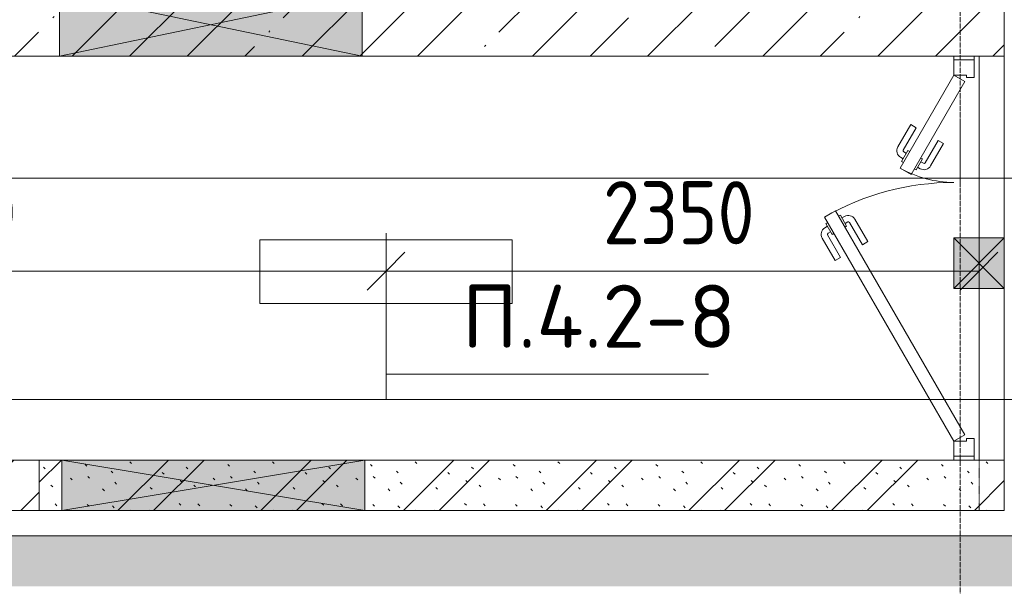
# Model space of a CAD drawing. Header units: millimetres. Extents: x -32229 to 288056, y -13689 to 125138.
# Tile 84 of 193: x 1408 to 5310, y 79350 to 81595. Entities that reach past the tile are written whole.
import ezdxf

# ---------------------------------------------------------------- set-up
doc = ezdxf.new("R2010")
doc.units = ezdxf.units.MM
doc.linetypes.add('3_ Штрих_ 1 х 1 мм', pattern=[2, 1, -1])
doc.linetypes.add('ADSK_Линия сетки', pattern=[25, 20, -2.5, 0, -2.5])
for name, color, linetype, lineweight in [('A-ANNO-DIMS', 7, 'Continuous', 9), ('A-ANNO-DIMS-200', 7, 'Continuous', 9), ('A-ANNO-NOTE', 7, 'Continuous', 18), ('A-DETL-THIN', 7, 'Continuous', 9), ('A-DOOR', 7, 'Continuous', 18), ('A-DOOR-FRAM', 7, 'Continuous', 9), ('A-FLOR', 7, 'Continuous', 18), ('A-GLAZ', 7, 'Continuous', 18), ('A-WALL', 7, 'Continuous', 18), ('A-WALL-PATT', 7, 'Continuous', 40), ('G-ANNO-TEXT', 7, 'Continuous', 9), ('I-WALL', 7, 'Continuous', 18), ('M-EQPM', 7, 'Continuous', 18), ('S-BEAM', 7, 'Continuous', 18), ('S-GRID', 7, 'Continuous', 9)]:
    doc.layers.add(name, color=color, linetype=linetype, lineweight=lineweight)
doc.layers.add('A-DETL', color=7, linetype='Continuous', lineweight=9, true_color=0x00a600)
doc.styles.add('GOST Common_3', font='GOST_Common.ttf', dxfattribs={"width": 0.9, "height": 250})
doc.styles.add('ISOCPEUR', font='isocpeur.ttf', dxfattribs={"height": 250})
doc.dimstyles.new('ГОСТ_2_5_мм2_1', dxfattribs={"dimscale": 304.8, "dimtxt": 251.428749, "dimasz": 0.492126, "dimexe": 0.492126, "dimexo": 0.656168, "dimgap": 0.098425, "dimtad": 1, "dimdec": 0, "dimdsep": 46, "dimtxsty": 'GOST Common_3', "dimblk1": 'OBLIQUE', "dimblk2": 'OBLIQUE', "dimsah": 1, "dimcen": 0.09, "dimazin": 2, "dimtfac": 1, "dimtdec": 4, "dimtix": 1, "dimtmove": 0, "dimatfit": 3, "dimfxl": 1, "dimtvp": 1, "dimtolj": 1, "dimtzin": 0, "dimarcsym": 2})
pattern_1 = [(135, (300.56, 377.28), (-565.6854, 6e-14), [10, -790]), (135, (349.8, 474.73), (-565.6854, 6e-14), [10, -790]), (135, (423.93, 473.06), (-565.6854, 6e-14), [10, -790]), (135, (229.92, 447.9), (-565.6854, 6e-14), [10, -790]), (135, (155.08, 447.9), (-565.6854, 6e-14), [10, -790]), (135, (114.9, 369.03), (-565.6854, 6e-14), [10, -790]), (135, (132.43, 285.8), (-565.6854, 6e-14), [10, -790]), (135, (214.66, 322), (-565.6854, 6e-14), [10, -790]), (135, (198.16, 261.88), (-565.6854, 6e-14), [10, -790]), (135, (45.2, 272.9), (-565.6854, 6e-14), [10, -790]), (135, (42.32, 336.16), (-565.6854, 6e-14), [10, -790]), (135, (92.26, 192.24), (-565.6854, 6e-14), [10, -790]), (135, (7.07, 149.2), (-565.6854, 6e-14), [10, -790]), (135, (80.6, 95.1), (-565.6854, 6e-14), [10, -790]), (135, (79.53, 36.94), (-565.6854, 6e-14), [10, -790]), (135, (153.87, 74.56), (-565.6854, 6e-14), [10, -790]), (135, (228.35, 124.8), (-565.6854, 6e-14), [10, -790]), (135, (279.75, 180.4), (-565.6854, 6e-14), [10, -790]), (135, (282.9, 31.63), (-565.6854, 6e-14), [10, -790]), (135, (377.38, 53.45), (-565.6854, 6e-14), [10, -790]), (135, (352.28, 102.7), (-565.6854, 6e-14), [10, -790]), (135, (354.05, 0), (-565.6854, 6e-14), [10, -790]), (135, (553.23, 16.45), (-565.6854, 6e-14), [10, -790]), (135, (542.38, 63.45), (-565.6854, 6e-14), [10, -790]), (135, (536.58, 239.3), (-565.6854, 6e-14), [10, -790]), (135, (475.85, 203.9), (-565.6854, 6e-14), [10, -790]), (135, (475.85, 316.54), (-565.6854, 6e-14), [10, -790]), (135, (520.8, 408.7), (-565.6854, 6e-14), [10, -790]), (135, (551.1, 470.8), (-565.6854, 6e-14), [10, -790]), (135, (235.25, 537.93), (-565.6854, 6e-14), [10, -790]), (135, (407.25, 547.65), (-565.6854, 6e-14), [10, -790]), (135, (94.5, 558.6), (-565.6854, 6e-14), [10, -790]), (135, (46.4, 532.3), (-565.6854, 6e-14), [10, -790]), (135, (85.56, 465.04), (-565.6854, 6e-14), [10, -790]), (135, (355.53, 181.14), (-565.6854, 6e-14), [10, -790]), (135, (362.23, 243.6), (-565.6854, 6e-14), [10, -790]), (135, (413.45, 344.1), (-565.6854, 6e-14), [10, -790]), (135, (286.3, 273.25), (-565.6854, 6e-14), [10, -790]), (135, (423.02, 263.72), (-565.6854, 6e-14), [10, -790]), (135, (162.94, 190.2), (-565.6854, 6e-14), [10, -790]), (135, (470.25, 120.93), (-565.6854, 6e-14), [10, -790]), (135, (484.48, 9.78), (-565.6854, 6e-14), [10, -790]), (45, (0, 212.13), (-565.6854, 0), []), (45, (212.13, 0), (-565.6854, 0), []), (45, (353.55, 0), (-565.6854, 0), []), (45, (0, 353.55), (-565.6854, 0), [])]
pattern_2 = [(45, (0, 0), (-228.0985, 228.0985), []), (45, (228.1, 0), (-228.0985, 228.0985), [403.225, -80.645, 6.706, -73.939])]

# ---------------------------------------------------------------- blocks, each defined once
blk = doc.blocks.new('АР_Дверь двупольная - 1600х2100h_1025_425__техн_-6722923--02 ЭО')
at = {"layer": 'A-DOOR', "color": 253, "lineweight": 13, "true_color": 0xaaaaaa}
for p, q in [((-725, 100), (162.7, 612.5)), ((162.7, 612.5), (187.7, 569.2)), ((187.7, 569.2), (-700, 56.7)), ((356.9, 312.5), (331.9, 269.2)), ((725, 100), (356.9, 312.5)), ((331.9, 269.2), (700, 56.7)), ((-700, 56.7), (-725, 100)), ((700, 56.7), (725, 100))]:
    blk.add_line(p, q, dxfattribs=at)
at = {"layer": 'A-DOOR', "color": 253, "lineweight": 5, "true_color": 0xaaaaaa}
for p, q in [((-9.5, 570.8), (79.2, 622.1)), ((3, 549.2), (91.7, 600.4)), ((137, 606.9), (93.7, 581.9)), ((104.5, 588.2), (98.5, 598.6)), ((126.2, 600.7), (120.2, 611.1)), ((141, 600), (137, 606.9)), ((3, 549.2), (-9.5, 570.8)), ((93.7, 581.9), (97.7, 575)), ((170, 549.8), (126.7, 524.8)), ((166, 556.7), (170, 549.8)), ((53, 462.5), (141.7, 513.8)), ((126.7, 524.8), (122.7, 531.7)), ((137.5, 531), (143.6, 520.6)), ((159.2, 543.5), (165.2, 533.1)), ((65.5, 440.9), (154.2, 492.2)), ((53, 462.5), (65.5, 440.9)), ((529.2, 270.8), (440.4, 322.1)), ((378.6, 300), (382.6, 306.9)), ((382.6, 306.9), (425.9, 281.9)), ((393.4, 300.7), (399.4, 311.1)), ((415.1, 288.2), (421.1, 298.6)), ((425.9, 281.9), (421.9, 275)), ((516.7, 249.2), (427.9, 300.4)), ((353.6, 256.7), (349.6, 249.8)), ((349.6, 249.8), (392.9, 224.8)), ((360.4, 243.5), (354.4, 233.1)), ((516.7, 249.2), (529.2, 270.8)), ((382.1, 231), (376.1, 220.6)), ((466.7, 162.5), (377.9, 213.8)), ((392.9, 224.8), (396.9, 231.7)), ((454.2, 140.9), (365.4, 192.2)), ((466.7, 162.5), (454.2, 140.9))]:
    blk.add_line(p, q, dxfattribs=at)
for centre, radius, start, end in [((94.2, 596.1), 30, 30, 120), ((94.2, 596.1), 4.99, 30, 120), ((-725, 100), 1025, 0, 30), ((139.2, 518.1), 4.99, 300, 30), ((139.2, 518.1), 30, 300, 30), ((725, 100), 425, 150, 180), ((425.4, 296.1), 30, 60, 150), ((425.4, 296.1), 4.99, 60, 150), ((380.4, 218.1), 30, 150, 240), ((380.4, 218.1), 4.99, 150, 240)]:
    blk.add_arc(centre, radius, start, end, dxfattribs=at)
at = {"layer": 'A-DOOR-FRAM', "color": 253, "lineweight": 13, "true_color": 0xaaaaaa}
for p, q in [((-785, 100), (-800, 100)), ((-785, 100), (-725, 100)), ((-785, 20), (-785, 100)), ((-725, 100), (-725, 50)), ((785, 100), (725, 100)), ((725, 100), (725, 50)), ((785, 20), (785, 100)), ((785, 100), (800, 100)), ((-725, 50), (-715, 50)), ((-715, 50), (-715, 20)), ((725, 50), (715, 50)), ((715, 50), (715, 20)), ((-785, 20), (-800, 20)), ((-715, 20), (-785, 20)), ((715, 20), (785, 20)), ((785, 20), (800, 20))]:
    blk.add_line(p, q, dxfattribs=at)
blk = doc.blocks.new('АР_Лоток - 200х100h_ЛВ1-7189184--02 ЭО')
at = {"layer": 'M-EQPM', "lineweight": 13, "true_color": 0xf3f3f3}
blk.add_hatch(color=7, dxfattribs=at).paths.add_polyline_path([(7992.4, -100), (9150, -98.4), (9150, 100), (9120, 100), (9120, -25), (8970, -25), (8970, 100), (50, 100), (50, -100), (5850, -100)])
blk = doc.blocks.new('АР_Отверстие прямоугольное - ЭОМ-3090805--02 ЭО')
at = {"layer": 'A-GLAZ', "lineweight": 13, "true_color": 0xf0f0f0}
blk.add_hatch(color=7, dxfattribs=at).paths.add_polyline_path([(725, -100), (725, 100), (-475, 100), (-475, -100), (202.9, -100)])
at = {"layer": 'A-GLAZ', "color": 253, "lineweight": 5, "true_color": 0xaaaaaa}
for p, q in [((725, 100), (-475, -100)), ((-475, 100), (725, -100))]:
    blk.add_line(p, q, dxfattribs=at)
at = {"layer": 'A-GLAZ', "color": 253, "lineweight": 13, "true_color": 0xaaaaaa}
for p, q in [((725, 100), (-475, 100)), ((-475, 100), (-475, -100)), ((-475, 100), (-475, -100)), ((725, -100), (725, 100)), ((725, 100), (725, -100)), ((-475, -100), (725, -100))]:
    blk.add_line(p, q, dxfattribs=at)
blk = doc.blocks.new('АР_Отверстие прямоугольное - ЭОМ-3090744--02 ЭО')
at = {"layer": 'A-GLAZ', "lineweight": 13, "true_color": 0xf0f0f0}
blk.add_hatch(color=7, dxfattribs=at).paths.add_polyline_path([(37.1, 125), (-475, 125), (-475, -125), (725, -125), (725, 125)])
at = {"layer": 'A-GLAZ', "color": 253, "lineweight": 5, "true_color": 0xaaaaaa}
for p, q in [((725, 125), (-475, -125)), ((-475, 125), (725, -125))]:
    blk.add_line(p, q, dxfattribs=at)
at = {"layer": 'A-GLAZ', "color": 253, "lineweight": 13, "true_color": 0xaaaaaa}
for p, q in [((725, 125), (-475, 125)), ((-475, 125), (-475, -125)), ((-475, 125), (-475, -125)), ((725, -125), (725, 125)), ((725, 125), (725, -125)), ((-475, -125), (725, -125))]:
    blk.add_line(p, q, dxfattribs=at)
blk = doc.blocks.new('АР_Отверстие прямоугольное - ЭОМ-4219900--02 ЭО')
at = {"layer": 'A-GLAZ', "lineweight": 13, "true_color": 0xf0f0f0}
blk.add_hatch(color=7, dxfattribs=at).paths.add_polyline_path([(25, -100), (225, -100), (225, 100), (25, 100)])
at = {"layer": 'A-GLAZ', "color": 253, "lineweight": 5, "true_color": 0xaaaaaa}
for p, q in [((225, 100), (25, -100)), ((25, 100), (225, -100))]:
    blk.add_line(p, q, dxfattribs=at)
at = {"layer": 'A-GLAZ', "color": 253, "lineweight": 13, "true_color": 0xaaaaaa}
for p, q in [((225, 100), (25, 100)), ((25, 100), (25, -100)), ((25, 100), (25, -100)), ((225, -100), (225, 100)), ((225, 100), (225, -100)), ((25, -100), (225, -100))]:
    blk.add_line(p, q, dxfattribs=at)
blk = doc.blocks.new('АР_Перемычка - 200_Уx2_75x5__Оп_0_75x5_-200-7315677--02 ЭО')
at = {"layer": 'S-BEAM', "color": 9, "linetype": '3_ Штрих_ 1 х 1 мм', "lineweight": 15, "true_color": 0xc4c4c4}
for p, q in [((-1000, 100), (-1000, -100)), ((800, 100), (800, -100)), ((-1000, 0), (-120, 0)), ((-120, 0), (80, 0)), ((80, 0), (800, 0))]:
    blk.add_line(p, q, dxfattribs=at)
blk = doc.blocks.new('Наметкина 10_РД_АР_П_rvt-1--02 ЭО')
at = {"layer": 'A-WALL-PATT', "lineweight": 5, "true_color": 0xaaaaaa}
h = blk.add_hatch(dxfattribs=at)
h.set_pattern_fill('FP_3', color=253, style=0, pattern_type=2)
h.set_pattern_definition(pattern_2)
h.paths.add_polyline_path([(5310.3, 81450), (5310.3, 81700), (-1214.7, 81700), (-1214.7, 81450), (2765.3, 81450)])
h = blk.add_hatch(dxfattribs=at)
h.set_pattern_fill('FP_3', color=253, style=0, pattern_type=2)
h.set_pattern_definition(pattern_2)
h.paths.add_polyline_path([(1485.3, 79650), (1485.3, 79850), (-314.7, 79850), (-314.7, 79650)])
h = blk.add_hatch(dxfattribs=at)
h.set_pattern_fill('FP_1', color=253, style=0, pattern_type=2)
h.set_pattern_definition(pattern_1)
h.paths.add_polyline_path([(5110.3, 79650), (5110.3, 79850), (1485.3, 79850), (1485.3, 79650), (2775.3, 79650)])
h = blk.add_hatch(dxfattribs=at)
h.set_pattern_fill('FP_1', color=253, style=0, pattern_type=2)
h.set_pattern_definition(pattern_1)
h.paths.add_polyline_path([(5310.3, 79650), (5310.3, 79850), (5110.3, 79850), (5110.3, 79650)])
at = {"layer": 'A-FLOR', "color": 253, "lineweight": 13, "true_color": 0xaaaaaa}
for p, q in [((5210.3, 80730), (5210.3, 81450)), ((5210.3, 81450), (5210.3, 80730)), ((5310.3, 80730), (5310.3, 81450)), ((5210.3, 80530), (5210.3, 80730)), ((5210.3, 80730), (5210.3, 80530)), ((5310.3, 80530), (5310.3, 80730)), ((5210.3, 79850), (5210.3, 80530)), ((5210.3, 80530), (5210.3, 79850)), ((5310.3, 79850), (5310.3, 80530)), ((-489.7, 79550), (8409.5, 79550))]:
    blk.add_line(p, q, dxfattribs=at)
at = {"layer": 'A-WALL', "color": 253, "lineweight": 13, "true_color": 0xaaaaaa}
for p, q in [((5310.3, 81450), (5310.3, 81700)), ((-1214.7, 81450), (1565.3, 81450)), ((1565.3, 81450), (2765.3, 81450)), ((2765.3, 81450), (5310.3, 81450)), ((1485.3, 79850), (-314.7, 79850)), ((1485.3, 79650), (1485.3, 79850)), ((-314.7, 79650), (1485.3, 79650))]:
    blk.add_line(p, q, dxfattribs=at)
at = {"layer": 'I-WALL', "color": 253, "lineweight": 13, "true_color": 0xaaaaaa}
for p, q in [((1575.3, 79850), (1485.3, 79850)), ((1485.3, 79850), (1485.3, 79650)), ((2775.3, 79850), (1575.3, 79850)), ((5110.3, 79850), (2775.3, 79850)), ((5310.3, 79850), (5110.3, 79850)), ((5310.3, 79650), (5310.3, 79850)), ((1485.3, 79650), (1575.3, 79650)), ((1575.3, 79650), (2775.3, 79650)), ((2775.3, 79650), (5110.3, 79650)), ((5110.3, 79650), (5310.3, 79650))]:
    blk.add_line(p, q, dxfattribs=at)
at = {"layer": 'A-DOOR', "color": 253, "lineweight": 13, "true_color": 0xaaaaaa, "rotation": 90}
blk.add_blockref('АР_Дверь двупольная - 1600х2100h_1025_425__техн_-6722923--02 ЭО', (5210.3, 80650), dxfattribs=at)
at = {"layer": 'A-GLAZ', "color": 253, "lineweight": 13, "true_color": 0xaaaaaa}
for name, p, rotation in [('АР_Отверстие прямоугольное - ЭОМ-3090744--02 ЭО', (2290.3, 81575), 180), ('АР_Отверстие прямоугольное - ЭОМ-4219900--02 ЭО', (5210.3, 80505), 90)]:
    blk.add_blockref(name, p, dxfattribs=dict(at, rotation=rotation))
blk.add_blockref('АР_Отверстие прямоугольное - ЭОМ-3090805--02 ЭО', (2050.3, 79750), dxfattribs=at)
at = {"layer": 'M-EQPM', "color": 253, "lineweight": 13, "true_color": 0xaaaaaa}
blk.add_blockref('АР_Лоток - 200х100h_ЛВ1-7189184--02 ЭО', (-539.7, 79450), dxfattribs=at)
at = {"layer": 'S-BEAM', "color": 253, "lineweight": 13, "true_color": 0xaaaaaa, "rotation": 90}
blk.add_blockref('АР_Перемычка - 200_Уx2_75x5__Оп_0_75x5_-200-7315677--02 ЭО', (5210.3, 80650), dxfattribs=at)
blk = doc.blocks.new('DIMBLOCK340--02 ЭО')
at = {"layer": 'A-ANNO-DIMS-200'}
for p, q in [((-640, 80504.4), (-640, 80748.3)), ((2860, 80504.4), (2860, 80748.3)), ((-640, 80598.3), (-565, 80673.3)), ((2860, 80598.3), (2935, 80673.3)), ((-640, 80598.3), (-715, 80523.3)), ((-640, 80598.3), (2860, 80598.3)), ((-640, 80598.3), (-640, 80504.4)), ((2860, 80598.3), (2785, 80523.3)), ((2860, 80598.3), (2860, 80504.4))]:
    blk.add_line(p, q, dxfattribs=at)
at = {"layer": 'A-ANNO-DIMS-200', "color": 0, "insert": (794.6, 80955), "char_height": 250, "width": 756.843, "attachment_point": 1, "line_spacing_factor": 1.022761, "style": 'GOST Common_3'}
blk.add_mtext('3500', dxfattribs=at)
blk = doc.blocks.new('_Oblique')
at = {"color": 0, "linetype": 'ByBlock', "lineweight": -2}
blk.add_line((-0.5, -0.5), (0.5, 0.5), dxfattribs=at)
blk = doc.blocks.new('DIMBLOCK341--02 ЭО')
at = {"layer": 'A-ANNO-DIMS-200'}
for p, q in [((2860, 80504.4), (2860, 80748.3)), ((5210.3, 80504.4), (5210.3, 80748.3)), ((2860, 80598.3), (2935, 80673.3)), ((5210.3, 80598.3), (5285.3, 80673.3)), ((2860, 80598.3), (2785, 80523.3)), ((2860, 80598.3), (5210.3, 80598.3)), ((2860, 80598.3), (2860, 80504.4)), ((5210.3, 80598.3), (5135.3, 80523.3)), ((5210.3, 80598.3), (5210.3, 80504.4))]:
    blk.add_line(p, q, dxfattribs=at)
at = {"layer": 'A-ANNO-DIMS-200', "color": 0, "insert": (3719.8, 80955), "char_height": 250, "width": 756.843, "attachment_point": 1, "line_spacing_factor": 1.022761, "style": 'GOST Common_3'}
blk.add_mtext('2350', dxfattribs=at)

msp = doc.modelspace()

# ---------------------------------------------------------------- linework, layer by layer
at = {"layer": 'A-ANNO-NOTE', "color": 1, "lineweight": 9, "true_color": 0xff0000}
for p, q in [((2360, 80722.4), (3360, 80722.4)), ((2360, 80469.8), (2360, 80722.4)), ((3360, 80722.4), (3360, 80469.8)), ((3360, 80469.8), (2360, 80469.8))]:
    msp.add_line(p, q, dxfattribs=at)
at = {"layer": 'A-DETL', "color": 5, "true_color": 0x0000ff}
msp.add_line((-13282.8, 80967.5), (8793.2, 80967.5), dxfattribs=at)
at = {"layer": 'A-DETL', "color": 1, "true_color": 0xff0000}
for p, q in [((2860, 80598.3), (2860, 80090.4)), ((-13208.5, 80090.4), (8198.2, 80090.4))]:
    msp.add_line(p, q, dxfattribs=at)
at = {"layer": 'A-DETL-THIN'}
msp.add_line((4137.9, 80190.2), (2860, 80190.2), dxfattribs=at)
at = {"layer": 'S-GRID', "color": 253, "linetype": 'ADSK_Линия сетки', "true_color": 0xaaaaaa}
msp.add_line((5135.3, -12088.9), (5135.3, 125138.4), dxfattribs=at)

# ---------------------------------------------------------------- block references
at = {"lineweight": 5}
msp.add_blockref('Наметкина 10_РД_АР_П_rvt-1--02 ЭО', (0, 0), dxfattribs=at)

# ---------------------------------------------------------------- texts
at = {"layer": 'G-ANNO-TEXT', "insert": (3160.4, 80544.8), "char_height": 250, "width": 1096.86, "attachment_point": 1, "line_spacing_factor": 1.139951, "style": 'ISOCPEUR'}
msp.add_mtext('\\pt600,1200,1800,2400,3000,3600,4200,4800,5400,6000,6600,7200,7800,8400,9000,9600,10200,10800,11400,12000,12600,13200,13800,14400,15000,15600,16200,16800,17400,18000,18600,19200;П.4.2-8', dxfattribs=at)

# ---------------------------------------------------------------- dimensions: what is measured, and where the dimension line sits
at = {"layer": 'A-ANNO-DIMS'}
for base, p1, p2, override, picture, middle in [((2860, 80598.3), (-640, 80704.4), (2860, 80704.4), {"dimpost": '<>', "dimfxl": 3500}, 'DIMBLOCK340--02 ЭО', (1110, 80753.3)), ((5210.3, 80598.3), (2860, 80704.4), (5210.3, 80704.4), {"dimpost": '<>', "dimfxl": 2350.319078}, 'DIMBLOCK341--02 ЭО', (4035.1, 80753.3))]:
    dim = msp.add_linear_dim(base=base, p1=p1, p2=p2, dimstyle='ГОСТ_2_5_мм2_1', override=override, dxfattribs=at)
    dim.commit()
    dim.dimension.update_dxf_attribs({"geometry": picture, "text_midpoint": middle})

doc.saveas('drawing.dxf')
